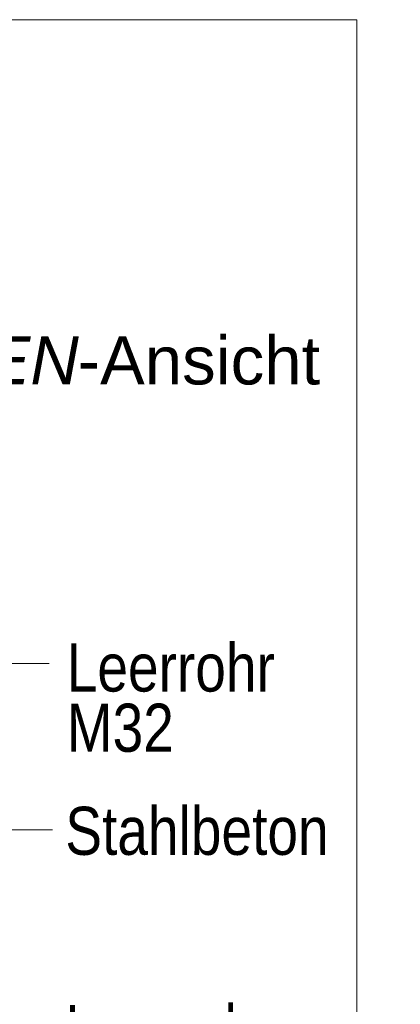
# Model space of a CAD drawing. Extents: x -620 to 3480, y 62 to 1112.
# Tile 228 of 256: x 203 to 214, y 870 to 899. Entities that reach past the tile are written whole.
import ezdxf
from ezdxf.lldxf.tags import DXFTag

# ---------------------------------------------------------------- set-up
doc = ezdxf.new("R2010")
doc.units = 0
doc.layers.get('0').update_dxf_attribs({"lineweight": 13})
doc.layers.add('E_Detail_Beschriftung', color=7, linetype='Continuous', lineweight=13, true_color=0x009900)
doc.layers.add('E_Detail_Linie_Text_Bem', color=7, linetype='Continuous', lineweight=13)
doc.styles.get("Standard").update_dxf_attribs({"font": 'ARIALN.TTF'})
tags = doc.linetypes.add('fein_strichliert-A06GA2TT8I', pattern=[4, 1, -2, 1]).pattern_tags.tags
tags[8:9] = [DXFTag(74, 4), DXFTag(75, 0), DXFTag(340, '0'), DXFTag(46, 0.0), DXFTag(50, 0.0), DXFTag(44, 0.0), DXFTag(45, 0.0)]
tags[6:7] = [DXFTag(74, 4), DXFTag(75, 0), DXFTag(340, '0'), DXFTag(46, 0.0), DXFTag(50, 0.0), DXFTag(44, 0.0), DXFTag(45, 0.0)]
tags[4:5] = [DXFTag(74, 4), DXFTag(75, 0), DXFTag(340, '0'), DXFTag(46, 0.0), DXFTag(50, 0.0), DXFTag(44, 0.0), DXFTag(45, 0.0)]

# ---------------------------------------------------------------- blocks, each defined once
blk = doc.blocks.new('Referenz-A06GA2TU8I')
at = {"layer": 'E_Detail_Linie_Text_Bem', "linetype": 'fein_strichliert-A06GA2TT8I', "ltscale": 0.65}
for p, q in [((212.548, 898.558), (149.779, 898.558)), ((212.548, 837.242), (212.548, 898.558))]:
    blk.add_line(p, q, dxfattribs=at)
at = {"layer": 'E_Detail_Linie_Text_Bem', "color": 0, "linetype": 'Continuous', "ltscale": 0.13}
for p, q in [((201.332, 879.81), (203.593, 879.81)), ((203.689, 874.972), (201.94, 874.972))]:
    blk.add_line(p, q, dxfattribs=at)
at = {"layer": 'E_Detail_Beschriftung', "linetype": 'Continuous', "lineweight": -2, "ltscale": 0.25, "char_height": 1.4, "attachment_point": 1}
for s, insert in [('{\\fArial|b0|i1;SEITEN}', (197.389, 889.337)), ('{\\fArial;-Ansicht}', (204.419, 889.337))]:
    blk.add_mtext(s, dxfattribs=dict(at, insert=insert))
at = {"layer": 'E_Detail_Beschriftung', "linetype": 'Continuous', "ltscale": 0.13, "char_height": 1.4, "attachment_point": 1}
for s, insert in [('{\\fArial Narrow;Leerrohr}', (204.102, 880.395)), ('{\\fArial Narrow;M32}', (204.102, 878.642)), ('{\\fArial Narrow;Stahlbeton}', (204.06, 875.64)), ('{\\fArial Narrow;Leerrohr}', (204.06, 869.868))]:
    blk.add_mtext(s, dxfattribs=dict(at, insert=insert))

msp = doc.modelspace()

# ---------------------------------------------------------------- block references
at = {"color": 8, "lineweight": 25, "ltscale": 0.25, "true_color": 0x808080}
msp.add_blockref('Referenz-A06GA2TU8I', (0, 0), dxfattribs=at)

doc.saveas('drawing.dxf')
